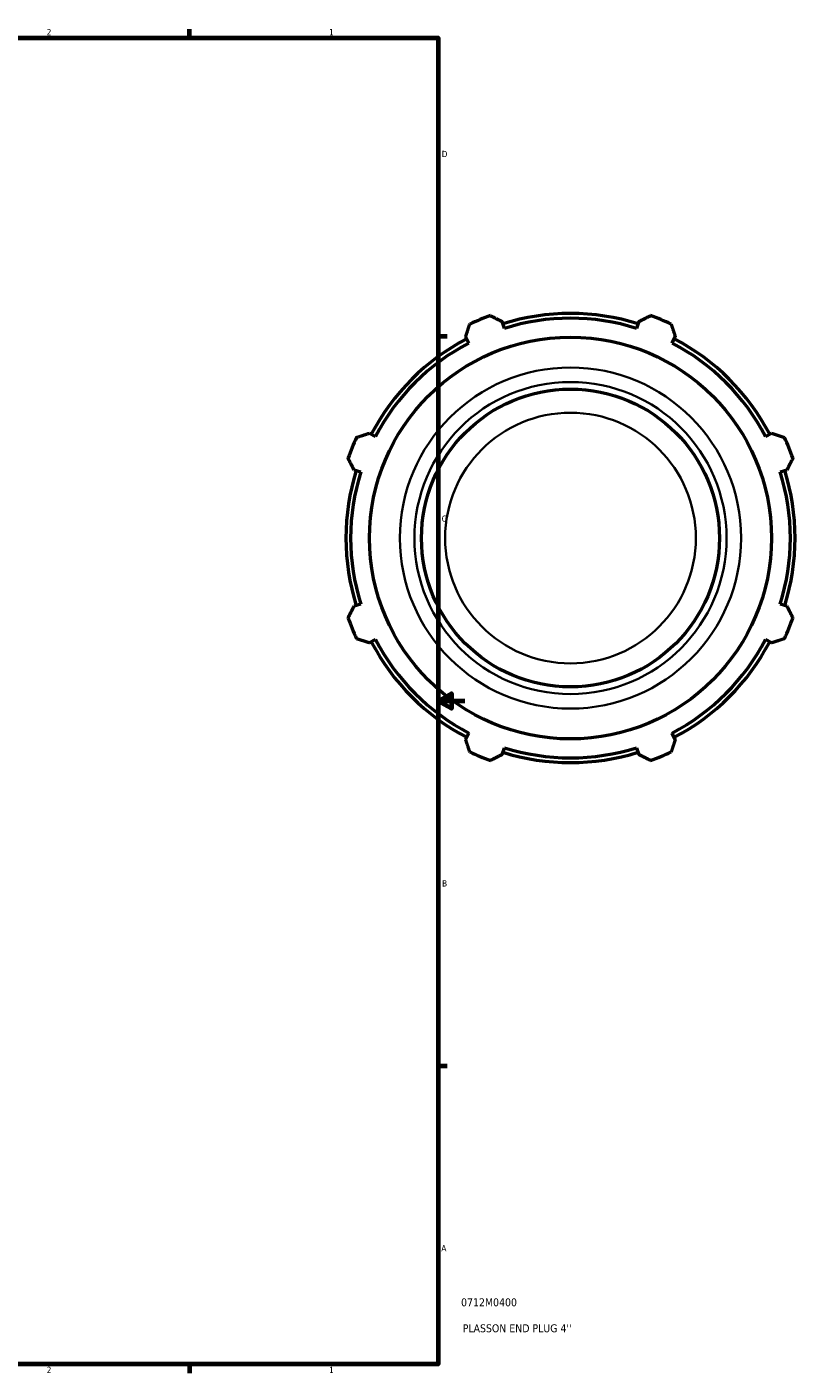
# Model space of a CAD drawing. Header units: inches. Extents: x -0.8 to 46.1, y -9.8 to 34.7.
# Tile 7 of 8: x 27.3 to 38.9, y 0.9 to 21.2. Entities that reach past the tile are written whole.
import ezdxf

# ---------------------------------------------------------------- set-up
doc = ezdxf.new("R2010")
doc.units = ezdxf.units.IN
doc.header["$MEASUREMENT"] = 0
for name, color, linetype, lineweight in [('Border (ANSI)', 7, 'Continuous', 70), ('Title (ANSI)', 7, 'Continuous', 50), ('Visible (ANSI)', 7, 'Continuous', 50), ('Visible Narrow (ANSI)', 7, 'Continuous', 35)]:
    doc.layers.add(name, color=color, linetype=linetype, lineweight=lineweight)
doc.styles.add('Note Text (ANSI)', font='tahoma.ttf')
doc.styles.add('Text Style29', font='tahoma.ttf')

# ---------------------------------------------------------------- blocks, each defined once
blk = doc.blocks.new('Borders Default Border')
at = {"layer": 'Border (ANSI)'}
for p, q in [((29.75, 21), (29.75, 21.134)), ((33.5, 16.5), (33.634, 16.5)), ((33.5, 5.5), (33.634, 5.5)), ((29.75, 1), (29.75, 0.866))]:
    blk.add_line(p, q, dxfattribs=at)
at = {"layer": 'Border (ANSI)', "flags": 128}
for points in [[(0.5, 1), (0.5, 21), (33.5, 21), (33.5, 1), (0.5, 1)], [(33.9, 11), (33.5, 11), (33.7, 11.115), (33.7, 10.885), (33.5, 11)]]:
    blk.add_lwpolyline(points, dxfattribs=at)
at = {"layer": 'Border (ANSI)', "color": 5, "true_color": 0x0000ff, "char_height": 0.0945, "attachment_point": 7, "style": 'Note Text (ANSI)'}
for s, insert in [('2', (27.596, 21.04)), ('1', (31.854, 21.04)), ('D', (33.553, 19.203)), ('C', (33.552, 13.701)), ('B', (33.558, 8.203)), ('A', (33.547, 2.703)), ('2', (27.596, 0.866)), ('1', (31.854, 0.866))]:
    blk.add_mtext(s, dxfattribs=dict(at, insert=insert))
blk = doc.blocks.new('Title Blocks ANSI - Large')
at = {"layer": 'Title (ANSI)', "color": 5, "true_color": 0x0000ff, "style": 'Text Style29'}
for tag, p in [('PART_NUMBER_001', (0.345, 0.873)), ('DESCRIPTION_001', (0.369, 0.481))]:
    blk.add_attdef(tag, p, '', height=0.12, dxfattribs=at)

msp = doc.modelspace()

# ---------------------------------------------------------------- linework, layer by layer
at = {"layer": 'Visible (ANSI)'}
for p, q in [((34.498, 16.62), (34.466, 16.722)), ((36.524, 16.722), (36.492, 16.62)), ((33.914, 16.493), (33.964, 16.399)), ((37.026, 16.399), (37.075, 16.493)), ((32.554, 14.989), (32.459, 15.038)), ((38.53, 15.038), (38.436, 14.989)), ((32.231, 14.487), (32.333, 14.455)), ((38.657, 14.455), (38.759, 14.487)), ((32.333, 12.461), (32.231, 12.429)), ((38.759, 12.429), (38.657, 12.461)), ((32.459, 11.877), (32.554, 11.927)), ((38.436, 11.927), (38.53, 11.877)), ((33.964, 10.517), (33.914, 10.422)), ((37.075, 10.422), (37.026, 10.517)), ((34.466, 10.194), (34.498, 10.296)), ((36.492, 10.296), (36.524, 10.194))]:
    msp.add_line(p, q, dxfattribs=at)
for radius in [3.03, 2.246]:
    msp.add_circle((35.495, 13.458), radius, dxfattribs=at)
for radius, start, end in [(3.565, 109.792, 115.208), (3.387, 72.5, 107.5), (3.315, 72.5, 107.5), (3.565, 64.792, 70.208), (3.387, 117.5, 152.5), (3.387, 27.5, 62.5), (3.315, 117.5, 152.5), (3.315, 27.5, 62.5), (3.565, 154.792, 160.208), (3.565, 19.792, 25.208), (3.387, 162.5, 197.5), (3.315, 162.5, 197.5), (3.315, 342.5, 17.5), (3.387, 342.5, 17.5), (3.565, 199.792, 205.208), (3.565, 334.792, 340.208), (3.387, 207.5, 242.5), (3.315, 207.5, 242.5), (3.315, 297.5, 332.5), (3.387, 297.5, 332.5), (3.565, 244.792, 250.208), (3.387, 252.5, 287.5), (3.315, 252.5, 287.5), (3.565, 289.792, 295.208)]:
    msp.add_arc((35.495, 13.458), radius, start, end, dxfattribs=at)
for points, weights in [([(33.914, 16.493), (33.945, 16.586), (33.976, 16.683)], [1.00268600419, 1.00175106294, 1]), ([(34.288, 16.812), (34.378, 16.766), (34.466, 16.722)], [1, 1.00175106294, 1.00268600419]), ([(36.524, 16.722), (36.611, 16.766), (36.702, 16.812)], [1.00268600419, 1.00175106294, 1]), ([(37.013, 16.683), (37.045, 16.586), (37.075, 16.493)], [1, 1.00175106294, 1.00268600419]), ([(32.269, 14.976), (32.366, 15.008), (32.459, 15.038)], [1, 1.00175106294, 1.00268600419]), ([(38.53, 15.038), (38.623, 15.008), (38.72, 14.976)], [1.00268600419, 1.00175106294, 1]), ([(32.231, 14.487), (32.186, 14.574), (32.14, 14.665)], [1.00268600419, 1.00175106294, 1]), ([(38.849, 14.665), (38.803, 14.574), (38.759, 14.487)], [1, 1.00175106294, 1.00268600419]), ([(32.14, 12.251), (32.186, 12.341), (32.231, 12.429)], [1, 1.00175106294, 1.00268600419]), ([(38.759, 12.429), (38.803, 12.341), (38.849, 12.251)], [1.00268600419, 1.00175106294, 1]), ([(32.459, 11.877), (32.366, 11.908), (32.269, 11.939)], [1.00268600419, 1.00175106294, 1]), ([(38.72, 11.939), (38.623, 11.908), (38.53, 11.877)], [1, 1.00175106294, 1.00268600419]), ([(33.976, 10.232), (33.945, 10.329), (33.914, 10.422)], [1, 1.00175106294, 1.00268600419]), ([(37.075, 10.422), (37.045, 10.329), (37.013, 10.232)], [1.00268600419, 1.00175106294, 1]), ([(34.466, 10.194), (34.378, 10.149), (34.288, 10.103)], [1.00268600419, 1.00175106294, 1]), ([(36.702, 10.103), (36.611, 10.149), (36.524, 10.194)], [1, 1.00175106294, 1.00268600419])]:
    msp.add_rational_spline(points, weights, degree=2, dxfattribs=at)
at = {"layer": 'Visible Narrow (ANSI)'}
for radius in [2.572, 2.353, 1.89]:
    msp.add_circle((35.495, 13.458), radius, dxfattribs=at)

# ---------------------------------------------------------------- block references
msp.add_blockref('Borders Default Border', (0, 0))
msp.add_blockref('Title Blocks ANSI - Large', (33.5, 1)).add_auto_attribs({'PART_NUMBER_001': '0712M0400', 'DESCRIPTION_001': "PLASSON END PLUG 4''"})

doc.saveas('drawing.dxf')
